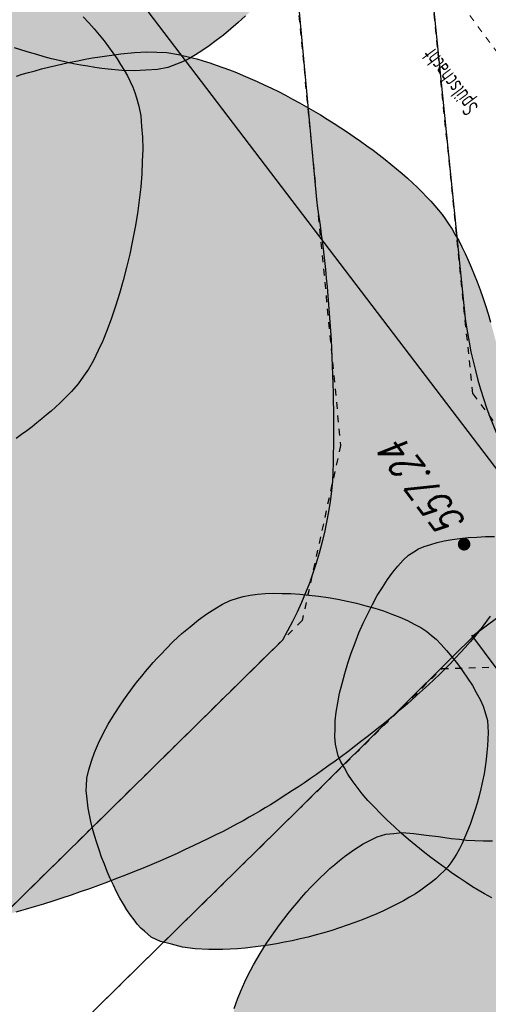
# Model space of a CAD drawing. Header units: metres. Extents: x 2 to 485, y 6 to 594.
# Tile 99 of 176: x 254.5 to 261.49, y 356.95 to 371.65. Entities that reach past the tile are written whole.
import ezdxf
from ezdxf.enums import TextEntityAlignment as Align

# ---------------------------------------------------------------- set-up
doc = ezdxf.new("R2010")
doc.units = ezdxf.units.M
doc.header["$LTSCALE"] = 0.0125
for name, pattern in [('260241_A_bea$0$PUNKTIERT', [0.2, 0, -0.2]), ('GEWOFAG_Hof 2_141023_Grundriss_bea$0$AUSGEZOGEN', [0]), ('GEWOFAG_Hof 2_141023_Grundriss_bea$0$VERDECKT2_S2', [0.15, 0.1, -0.05])]:
    doc.linetypes.add(name, pattern=pattern)
for name, color, linetype in [('237-14_Züricher Str._GL_3_RW_2014-11-28_bea$0$_GRU_Allgemein_Text', 151, 'Continuous'), ('260241_A_bea$0$B07_FLSTGR', 9, 'Continuous'), ('260241_A_bea$0$B25_EINFASS_GEPKT', 7, '260241_A_bea$0$PUNKTIERT'), ('260241_A_bea$0$B30_BEWSYM', 3, 'Continuous'), ('260241_A_bea$0$B31_BEWLIN', 3, 'Continuous'), ('260241_A_bea$0$B53_HAUPTHOEHEN', 4, 'Continuous'), ('260241_A_bea$0$B54_HOEHEN', 253, 'Continuous'), ('f_schraff', 251, 'Continuous'), ('f_weg', 2, 'Continuous')]:
    doc.layers.add(name, color=color, linetype=linetype)
doc.layers.add('260241_A_bea$0$f_fill_baum', color=86, linetype='Continuous', lineweight=18)
doc.layers.add('GEWOFAG_Hof 2_141023_Grundriss_bea$0$STANDARD', color=7, linetype='GEWOFAG_Hof 2_141023_Grundriss_bea$0$AUSGEZOGEN', lineweight=13)
doc.styles.add('237-14_Züricher Str._GL_3_RW_2014-11-28_bea$0$STANDARD', font='isocp.shx')
doc.styles.add('260241_A_bea$0$ROMANS', font='ROMANS')

# ---------------------------------------------------------------- blocks, each defined once
blk = doc.blocks.new('260241_A_bea$0$HOEHENPKT_ZENTR')
at = {"const_width": 0.75}
blk.add_lwpolyline([(-0.375, 0, 1), (0.375, 0, 1)], format="xyb", close=True, dxfattribs=at)
blk = doc.blocks.new('260241_A_bea$0$Laubbaum_Stamm')
at = {"lineweight": -2}
blk.add_hatch(color=256, dxfattribs=at).paths.add_polyline_path([(0, 0.5, -1), (0, -0.5, -1)], flags=0)

msp = doc.modelspace()

# ---------------------------------------------------------------- hatches: boundary and pattern name
at = {"layer": '260241_A_bea$0$f_fill_baum'}
h = msp.add_hatch(color=256, dxfattribs=at)
h.dxf.hatch_style = 1
h.paths.add_polyline_path([(253.75, 378.106), (253.877, 378.14), (254.019, 378.176), (254.171, 378.212), (254.322, 378.247), (254.484, 378.282), (254.652, 378.315), (254.82, 378.348), (254.994, 378.379), (255.17, 378.406), (255.346, 378.434), (255.524, 378.459), (255.7, 378.478), (255.875, 378.497), (256.048, 378.51), (256.215, 378.517), (256.383, 378.524), (256.544, 378.525), (256.695, 378.517), (256.845, 378.509), (256.985, 378.493), (257.11, 378.467), (257.235, 378.441), (257.345, 378.405), (257.437, 378.359), (257.537, 378.307), (257.641, 378.23), (257.746, 378.131), (257.851, 378.032), (257.957, 377.912), (258.062, 377.776), (258.115, 377.708), (258.168, 377.637), (258.221, 377.562), (258.273, 377.487), (258.324, 377.408), (258.374, 377.327), (258.425, 377.246), (258.475, 377.163), (258.523, 377.078), (258.572, 376.993), (258.62, 376.906), (258.666, 376.818), (258.712, 376.73), (258.756, 376.641), (258.799, 376.551), (258.841, 376.461), (258.882, 376.37), (258.92, 376.279), (258.959, 376.189), (258.995, 376.099), (259.029, 376.009), (259.064, 375.92), (259.096, 375.832), (259.125, 375.745), (259.183, 375.571), (259.23, 375.404), (259.263, 375.248), (259.296, 375.092), (259.315, 374.947), (259.32, 374.819), (259.322, 374.715), (259.316, 374.585), (259.302, 374.443), (259.289, 374.302), (259.269, 374.149), (259.243, 373.997), (259.217, 373.845), (259.185, 373.694), (259.15, 373.557), (259.115, 373.42), (259.077, 373.297), (259.038, 373.203), (259.001, 373.112), (258.95, 373.014), (258.887, 372.91), (258.824, 372.806), (258.749, 372.697), (258.665, 372.586), (258.581, 372.475), (258.489, 372.362), (258.391, 372.25), (258.293, 372.138), (258.19, 372.027), (258.083, 371.92), (257.976, 371.812), (257.866, 371.708), (257.755, 371.61), (257.645, 371.513), (257.535, 371.422), (257.428, 371.341), (257.321, 371.26), (257.216, 371.188), (257.117, 371.128), (257.018, 371.068), (256.924, 371.02), (256.838, 370.988), (256.705, 370.937), (256.55, 370.908), (256.379, 370.897), (256.207, 370.886), (256.019, 370.892), (255.819, 370.913), (255.72, 370.924), (255.618, 370.938), (255.513, 370.956), (255.408, 370.973), (255.301, 370.994), (255.192, 371.018), (255.084, 371.042), (254.974, 371.069), (254.863, 371.099), (254.752, 371.13), (254.641, 371.163), (254.53, 371.198), (254.418, 371.233), (254.306, 371.27), (254.195, 371.309), (254.083, 371.348), (253.972, 371.389), (253.862, 371.431), (253.752, 371.473), (253.644, 371.517), (253.537, 371.562), (253.431, 371.607), (253.326, 371.654), (253.224, 371.701), (253.121, 371.748), (253.021, 371.796), (252.924, 371.844), (252.827, 371.893), (252.734, 371.942), (252.644, 371.991), (252.554, 372.04), (252.468, 372.089), (252.387, 372.137), (252.305, 372.185), (252.227, 372.233), (252.155, 372.281), (252.088, 372.324), (252.018, 372.372), (251.945, 372.425), (251.872, 372.478), (251.796, 372.536), (251.718, 372.597), (251.64, 372.658), (251.56, 372.722), (251.479, 372.79), (251.397, 372.857), (251.313, 372.927), (251.229, 372.999), (251.145, 373.072), (251.061, 373.148), (250.977, 373.225), (250.892, 373.302), (250.808, 373.38), (250.724, 373.46), (250.64, 373.54), (250.557, 373.622), (250.476, 373.704), (250.395, 373.787), (250.316, 373.87), (250.239, 373.953), (250.162, 374.036), (250.087, 374.119), (250.015, 374.202), (249.942, 374.284), (249.872, 374.366), (249.806, 374.446), (249.74, 374.527), (249.678, 374.607), (249.621, 374.685), (249.564, 374.763), (249.511, 374.84), (249.464, 374.915), (249.369, 375.063), (249.294, 375.203), (249.246, 375.329), (249.197, 375.454), (249.174, 375.566), (249.184, 375.661), (249.196, 375.769), (249.254, 375.883), (249.35, 375.999), (249.397, 376.057), (249.454, 376.115), (249.519, 376.174), (249.584, 376.233), (249.657, 376.293), (249.737, 376.353), (249.817, 376.413), (249.904, 376.473), (249.997, 376.533), (250.091, 376.593), (250.191, 376.653), (250.296, 376.713), (250.4, 376.773), (250.509, 376.832), (250.622, 376.891), (250.734, 376.949), (250.85, 377.006), (250.969, 377.062), (251.088, 377.119), (251.209, 377.175), (251.332, 377.229), (251.455, 377.284), (251.58, 377.338), (251.705, 377.39), (251.83, 377.442), (251.955, 377.492), (252.08, 377.541), (252.204, 377.589), (252.327, 377.636), (252.448, 377.68), (252.57, 377.725), (252.69, 377.768), (252.807, 377.809), (252.924, 377.849), (253.038, 377.887), (253.148, 377.922), (253.258, 377.958), (253.364, 377.991), (253.464, 378.021), (253.565, 378.052), (253.661, 378.08)])
h = msp.add_hatch(color=256, dxfattribs=at)
h.dxf.hatch_style = 1
h.paths.add_polyline_path([(252.08, 373.813), (252.158, 373.805), (252.242, 373.79), (252.33, 373.769), (252.418, 373.748), (252.51, 373.721), (252.606, 373.688), (252.701, 373.654), (252.8, 373.614), (252.901, 373.569), (253.001, 373.524), (253.104, 373.473), (253.208, 373.417), (253.313, 373.362), (253.42, 373.303), (253.527, 373.239), (253.634, 373.175), (253.742, 373.107), (253.849, 373.035), (253.957, 372.964), (254.065, 372.889), (254.172, 372.811), (254.279, 372.734), (254.385, 372.654), (254.49, 372.572), (254.594, 372.49), (254.697, 372.405), (254.797, 372.319), (254.897, 372.232), (254.994, 372.144), (255.088, 372.055), (255.182, 371.966), (255.272, 371.876), (255.358, 371.785), (255.445, 371.695), (255.528, 371.605), (255.606, 371.515), (255.683, 371.425), (255.755, 371.335), (255.821, 371.246), (255.888, 371.157), (255.949, 371.069), (256.003, 370.983), (256.057, 370.896), (256.104, 370.811), (256.144, 370.728), (256.183, 370.644), (256.215, 370.563), (256.239, 370.485), (256.276, 370.361), (256.302, 370.217), (256.316, 370.057), (256.33, 369.897), (256.332, 369.721), (256.325, 369.536), (256.318, 369.351), (256.302, 369.156), (256.277, 368.957), (256.253, 368.759), (256.22, 368.556), (256.18, 368.354), (256.14, 368.152), (256.092, 367.951), (256.039, 367.756), (255.986, 367.562), (255.928, 367.374), (255.866, 367.198), (255.803, 367.022), (255.736, 366.858), (255.666, 366.711), (255.596, 366.564), (255.523, 366.435), (255.449, 366.328), (255.37, 366.217), (255.271, 366.102), (255.154, 365.986), (255.095, 365.928), (255.032, 365.869), (254.965, 365.81), (254.898, 365.752), (254.828, 365.693), (254.755, 365.634), (254.682, 365.575), (254.605, 365.516), (254.526, 365.458), (254.447, 365.4), (254.366, 365.343), (254.282, 365.286), (254.198, 365.229), (254.112, 365.172), (254.025, 365.116), (253.937, 365.06), (253.848, 365.004), (253.758, 364.949), (253.668, 364.894), (253.577, 364.84), (253.485, 364.788), (253.394, 364.736), (253.302, 364.685), (253.211, 364.636), (253.119, 364.587), (253.028, 364.539), (252.937, 364.492), (252.846, 364.445), (252.755, 364.4), (252.666, 364.357), (252.577, 364.314), (252.49, 364.273), (252.404, 364.234), (252.318, 364.195), (252.234, 364.158), (252.152, 364.123), (251.989, 364.054), (251.836, 363.995), (251.697, 363.947), (251.609, 363.917), (251.515, 363.887), (251.415, 363.857), (251.315, 363.827), (251.209, 363.798), (251.098, 363.769), (250.987, 363.74), (250.871, 363.712), (250.751, 363.685), (250.631, 363.658), (250.507, 363.631), (250.38, 363.606), (250.253, 363.581), (250.123, 363.558), (249.991, 363.536), (249.859, 363.513), (249.725, 363.492), (249.59, 363.473), (249.455, 363.454), (249.319, 363.437), (249.182, 363.422), (249.046, 363.408), (248.91, 363.396), (248.775, 363.386), (248.639, 363.376), (248.504, 363.368), (248.371, 363.362), (248.238, 363.356), (248.106, 363.353), (247.977, 363.353), (247.848, 363.353), (247.722, 363.356), (247.6, 363.363), (247.478, 363.37), (247.36, 363.38), (247.246, 363.394), (247.132, 363.407), (247.022, 363.423), (246.918, 363.443), (246.815, 363.464), (246.717, 363.489), (246.626, 363.518), (246.442, 363.574), (246.285, 363.647), (246.163, 363.739), (246.103, 363.783), (246.044, 363.837), (245.986, 363.9), (245.929, 363.963), (245.872, 364.035), (245.817, 364.114), (245.761, 364.193), (245.706, 364.279), (245.653, 364.372), (245.599, 364.465), (245.547, 364.564), (245.496, 364.669), (245.446, 364.774), (245.397, 364.885), (245.35, 365), (245.303, 365.114), (245.258, 365.232), (245.215, 365.354), (245.172, 365.476), (245.131, 365.601), (245.093, 365.729), (245.055, 365.857), (245.02, 365.987), (244.987, 366.118), (244.954, 366.249), (244.923, 366.381), (244.895, 366.512), (244.867, 366.643), (244.841, 366.774), (244.819, 366.904), (244.797, 367.034), (244.778, 367.163), (244.762, 367.29), (244.747, 367.418), (244.735, 367.543), (244.727, 367.665), (244.718, 367.786), (244.713, 367.904), (244.712, 368.018), (244.712, 368.132), (244.715, 368.242), (244.722, 368.346), (244.736, 368.553), (244.766, 368.738), (244.816, 368.892), (244.854, 369.015), (244.914, 369.146), (244.99, 369.282), (245.066, 369.418), (245.158, 369.56), (245.263, 369.705), (245.316, 369.778), (245.372, 369.851), (245.43, 369.925), (245.488, 369.998), (245.548, 370.071), (245.611, 370.145), (245.674, 370.219), (245.739, 370.293), (245.806, 370.366), (245.873, 370.44), (245.942, 370.513), (246.012, 370.586), (246.082, 370.659), (246.153, 370.731), (246.224, 370.802), (246.295, 370.872), (246.366, 370.941), (246.438, 371.009), (246.51, 371.077), (246.583, 371.144), (246.655, 371.21), (246.728, 371.276), (246.8, 371.34), (246.871, 371.402), (246.942, 371.464), (247.012, 371.523), (247.08, 371.58), (247.149, 371.638), (247.216, 371.693), (247.282, 371.746), (247.413, 371.85), (247.537, 371.943), (247.649, 372.023), (247.713, 372.068), (247.781, 372.115), (247.854, 372.164), (247.927, 372.213), (248.005, 372.263), (248.086, 372.314), (248.167, 372.365), (248.252, 372.416), (248.34, 372.468), (248.428, 372.52), (248.519, 372.572), (248.612, 372.624), (248.706, 372.677), (248.802, 372.73), (248.901, 372.782), (248.999, 372.834), (249.099, 372.885), (249.2, 372.936), (249.302, 372.987), (249.405, 373.037), (249.509, 373.086), (249.613, 373.136), (249.718, 373.184), (249.823, 373.231), (249.928, 373.277), (250.033, 373.322), (250.138, 373.365), (250.242, 373.407), (250.346, 373.447), (250.449, 373.485), (250.552, 373.523), (250.654, 373.558), (250.755, 373.591), (250.856, 373.624), (250.956, 373.654), (251.054, 373.681), (251.248, 373.734), (251.434, 373.774), (251.607, 373.798), (251.779, 373.821), (251.938, 373.827)])
h = msp.add_hatch(color=256, dxfattribs=at)
h.dxf.hatch_style = 1
h.paths.add_polyline_path([(256.54, 371.168), (256.694, 371.162), (256.866, 371.134), (257.049, 371.089), (257.14, 371.066), (257.234, 371.038), (257.331, 371.006), (257.428, 370.975), (257.527, 370.94), (257.628, 370.901), (257.729, 370.862), (257.831, 370.82), (257.935, 370.774), (258.039, 370.729), (258.144, 370.68), (258.25, 370.629), (258.355, 370.578), (258.461, 370.524), (258.566, 370.467), (258.671, 370.41), (258.775, 370.351), (258.878, 370.29), (258.981, 370.229), (259.084, 370.166), (259.185, 370.101), (259.286, 370.037), (259.386, 369.972), (259.483, 369.905), (259.58, 369.838), (259.675, 369.77), (259.767, 369.702), (259.859, 369.633), (259.948, 369.564), (260.033, 369.494), (260.119, 369.425), (260.201, 369.355), (260.279, 369.286), (260.356, 369.216), (260.429, 369.146), (260.497, 369.077), (260.565, 369.008), (260.628, 368.94), (260.686, 368.873), (260.744, 368.807), (260.797, 368.742), (260.843, 368.678), (260.894, 368.606), (260.945, 368.526), (260.994, 368.439), (261.044, 368.353), (261.093, 368.26), (261.14, 368.161), (261.187, 368.062), (261.232, 367.957), (261.276, 367.847), (261.32, 367.736), (261.362, 367.621), (261.402, 367.502), (261.443, 367.384), (261.482, 367.262), (261.519, 367.137), (261.555, 367.011), (261.59, 366.882), (261.622, 366.751), (261.655, 366.62), (261.685, 366.487), (261.713, 366.353), (261.742, 366.22), (261.768, 366.086), (261.792, 365.952), (261.815, 365.817), (261.836, 365.682), (261.854, 365.548), (261.871, 365.414), (261.886, 365.281), (261.898, 365.149), (261.91, 365.017), (261.919, 364.887), (261.925, 364.76), (261.932, 364.634), (261.935, 364.51), (261.935, 364.39), (261.934, 364.149), (261.919, 363.923), (261.89, 363.719), (261.86, 363.515), (261.815, 363.333), (261.754, 363.182), (261.726, 363.112), (261.692, 363.041), (261.651, 362.969), (261.611, 362.897), (261.565, 362.823), (261.513, 362.748), (261.461, 362.673), (261.404, 362.596), (261.343, 362.519), (261.281, 362.441), (261.214, 362.362), (261.143, 362.282), (261.073, 362.203), (260.999, 362.123), (260.921, 362.043), (260.843, 361.963), (260.761, 361.882), (260.677, 361.802), (260.593, 361.722), (260.506, 361.642), (260.417, 361.562), (260.329, 361.483), (260.239, 361.405), (260.147, 361.327), (260.055, 361.249), (259.961, 361.172), (259.867, 361.096), (259.772, 361.019), (259.677, 360.944), (259.582, 360.87), (259.487, 360.796), (259.392, 360.724), (259.297, 360.654), (259.203, 360.585), (259.109, 360.517), (259.017, 360.452), (258.924, 360.386), (258.833, 360.323), (258.743, 360.262), (258.654, 360.202), (258.567, 360.144), (258.482, 360.089), (258.397, 360.034), (258.315, 359.982), (258.236, 359.933), (258.156, 359.884), (258.08, 359.838), (258.008, 359.796), (257.921, 359.746), (257.828, 359.694), (257.73, 359.641), (257.633, 359.589), (257.53, 359.535), (257.422, 359.481), (257.314, 359.427), (257.201, 359.372), (257.084, 359.317), (256.966, 359.262), (256.845, 359.206), (256.72, 359.151), (256.596, 359.096), (256.469, 359.042), (256.34, 358.988), (256.21, 358.934), (256.077, 358.881), (255.943, 358.829), (255.809, 358.777), (255.674, 358.727), (255.537, 358.678), (255.401, 358.63), (255.264, 358.583), (255.127, 358.538), (254.989, 358.493), (254.851, 358.45), (254.714, 358.41), (254.577, 358.369), (254.44, 358.331), (254.304, 358.296), (254.169, 358.261), (254.035, 358.229), (253.903, 358.201), (253.771, 358.173), (253.642, 358.149), (253.515, 358.129), (253.388, 358.108), (253.263, 358.091), (253.142, 358.079), (253.022, 358.067), (252.905, 358.06), (252.793, 358.057), (252.567, 358.051), (252.359, 358.064), (252.174, 358.1), (252.087, 358.117), (251.995, 358.141), (251.899, 358.172), (251.803, 358.203), (251.703, 358.241), (251.599, 358.285), (251.495, 358.328), (251.387, 358.377), (251.277, 358.431), (251.167, 358.485), (251.054, 358.544), (250.939, 358.607), (250.825, 358.671), (250.71, 358.74), (250.594, 358.812), (250.477, 358.884), (250.359, 358.96), (250.242, 359.039), (250.125, 359.118), (250.009, 359.2), (249.894, 359.285), (249.779, 359.37), (249.665, 359.458), (249.554, 359.548), (249.442, 359.637), (249.332, 359.728), (249.226, 359.82), (249.119, 359.912), (249.015, 360.005), (248.915, 360.098), (248.815, 360.192), (248.719, 360.286), (248.628, 360.38), (248.538, 360.475), (248.453, 360.569), (248.373, 360.662), (248.293, 360.755), (248.219, 360.847), (248.151, 360.937), (248.084, 361.027), (248.024, 361.116), (247.972, 361.203), (247.919, 361.29), (247.874, 361.374), (247.838, 361.456), (247.801, 361.537), (247.773, 361.615), (247.755, 361.69), (247.716, 361.856), (247.713, 362.048), (247.74, 362.259), (247.753, 362.364), (247.773, 362.474), (247.8, 362.589), (247.828, 362.704), (247.862, 362.823), (247.902, 362.945), (247.942, 363.067), (247.988, 363.193), (248.039, 363.321), (248.091, 363.449), (248.147, 363.58), (248.208, 363.712), (248.269, 363.844), (248.334, 363.978), (248.402, 364.112), (248.47, 364.246), (248.541, 364.381), (248.615, 364.516), (248.689, 364.651), (248.765, 364.786), (248.843, 364.92), (248.922, 365.054), (249.003, 365.188), (249.085, 365.32), (249.167, 365.452), (249.25, 365.582), (249.333, 365.709), (249.415, 365.836), (249.498, 365.961), (249.58, 366.082), (249.663, 366.204), (249.745, 366.322), (249.826, 366.436), (249.906, 366.55), (249.985, 366.66), (250.062, 366.765), (250.139, 366.87), (250.214, 366.97), (250.286, 367.065), (250.359, 367.16), (250.428, 367.249), (250.494, 367.331), (250.546, 367.397), (250.602, 367.466), (250.661, 367.537), (250.72, 367.609), (250.783, 367.683), (250.849, 367.76), (250.914, 367.836), (250.982, 367.915), (251.053, 367.995), (251.123, 368.075), (251.195, 368.156), (251.269, 368.238), (251.344, 368.321), (251.421, 368.405), (251.5, 368.489), (251.579, 368.573), (251.659, 368.657), (251.74, 368.741), (251.821, 368.825), (251.904, 368.909), (251.988, 368.993), (252.072, 369.077), (252.157, 369.161), (252.243, 369.244), (252.328, 369.326), (252.414, 369.407), (252.5, 369.487), (252.586, 369.566), (252.672, 369.644), (252.758, 369.719), (252.844, 369.794), (252.93, 369.867), (253.016, 369.937), (253.102, 370.008), (253.188, 370.076), (253.273, 370.141), (253.357, 370.205), (253.44, 370.266), (253.522, 370.323), (253.605, 370.381), (253.686, 370.435), (253.766, 370.485), (253.845, 370.534), (253.923, 370.579), (253.999, 370.619), (254.074, 370.659), (254.148, 370.694), (254.22, 370.724), (254.286, 370.751), (254.364, 370.78), (254.45, 370.808), (254.535, 370.836), (254.628, 370.863), (254.726, 370.89), (254.824, 370.917), (254.928, 370.943), (255.035, 370.968), (255.142, 370.993), (255.252, 371.017), (255.362, 371.039), (255.472, 371.06), (255.582, 371.08), (255.69, 371.097), (255.799, 371.114), (255.905, 371.129), (256.007, 371.141), (256.21, 371.164), (256.394, 371.174)])
h = msp.add_hatch(color=256, dxfattribs=at)
h.dxf.hatch_style = 1
h.paths.add_polyline_path([(260.377, 363.707), (260.446, 363.751), (260.531, 363.788), (260.627, 363.818), (260.723, 363.848), (260.83, 363.872), (260.946, 363.89), (261.062, 363.908), (261.187, 363.92), (261.316, 363.927), (261.446, 363.935), (261.58, 363.937), (261.715, 363.934), (261.849, 363.93), (261.984, 363.922), (262.117, 363.909), (262.25, 363.897), (262.381, 363.88), (262.505, 363.86), (262.629, 363.839), (262.747, 363.815), (262.855, 363.787), (262.962, 363.759), (263.06, 363.727), (263.145, 363.693), (263.216, 363.664), (263.29, 363.628), (263.366, 363.586), (263.443, 363.544), (263.521, 363.496), (263.6, 363.442), (263.679, 363.388), (263.759, 363.329), (263.84, 363.265), (263.92, 363.2), (264.001, 363.13), (264.082, 363.056), (264.163, 362.983), (264.244, 362.906), (264.324, 362.825), (264.404, 362.744), (264.483, 362.659), (264.561, 362.572), (264.639, 362.485), (264.715, 362.395), (264.79, 362.303), (264.865, 362.212), (264.938, 362.119), (265.008, 362.024), (265.078, 361.929), (265.146, 361.832), (265.21, 361.735), (265.274, 361.638), (265.334, 361.54), (265.391, 361.442), (265.448, 361.344), (265.501, 361.246), (265.549, 361.149), (265.598, 361.053), (265.643, 360.957), (265.682, 360.863), (265.721, 360.768), (265.754, 360.675), (265.782, 360.584), (265.81, 360.493), (265.833, 360.405), (265.849, 360.32), (265.88, 360.148), (265.886, 359.988), (265.862, 359.845), (265.848, 359.769), (265.824, 359.683), (265.791, 359.59), (265.757, 359.497), (265.714, 359.398), (265.664, 359.295), (265.614, 359.192), (265.557, 359.086), (265.495, 358.98), (265.433, 358.875), (265.366, 358.769), (265.296, 358.666), (265.225, 358.563), (265.151, 358.463), (265.075, 358.369), (265, 358.275), (264.924, 358.188), (264.848, 358.11), (264.772, 358.032), (264.697, 357.963), (264.625, 357.907), (264.552, 357.85), (264.482, 357.806), (264.418, 357.778), (264.335, 357.743), (264.237, 357.723), (264.127, 357.716), (264.016, 357.709), (263.894, 357.715), (263.763, 357.732), (263.632, 357.749), (263.493, 357.776), (263.35, 357.812), (263.207, 357.848), (263.059, 357.893), (262.911, 357.943), (262.762, 357.993), (262.613, 358.048), (262.467, 358.107), (262.321, 358.166), (262.179, 358.228), (262.043, 358.291), (261.907, 358.354), (261.777, 358.418), (261.658, 358.48), (261.539, 358.541), (261.43, 358.601), (261.337, 358.657), (261.249, 358.709), (261.154, 358.771), (261.053, 358.84), (260.952, 358.908), (260.845, 358.984), (260.736, 359.065), (260.627, 359.146), (260.516, 359.233), (260.406, 359.323), (260.297, 359.414), (260.188, 359.509), (260.084, 359.606), (259.979, 359.702), (259.878, 359.8), (259.784, 359.899), (259.691, 359.998), (259.605, 360.097), (259.53, 360.195), (259.455, 360.293), (259.39, 360.389), (259.339, 360.481), (259.287, 360.573), (259.249, 360.662), (259.229, 360.747), (259.206, 360.836), (259.198, 360.944), (259.201, 361.064), (259.204, 361.184), (259.219, 361.316), (259.244, 361.456), (259.269, 361.596), (259.304, 361.744), (259.347, 361.894), (259.39, 362.044), (259.441, 362.197), (259.499, 362.347), (259.556, 362.497), (259.62, 362.644), (259.688, 362.784), (259.757, 362.924), (259.83, 363.057), (259.906, 363.177), (259.982, 363.297), (260.06, 363.405), (260.139, 363.495), (260.218, 363.585), (260.298, 363.657)])
h = msp.add_hatch(color=256, dxfattribs=at)
h.dxf.hatch_style = 1
h.paths.add_polyline_path([(257.743, 363.016), (257.83, 363.043), (257.932, 363.062), (258.045, 363.074), (258.157, 363.086), (258.28, 363.09), (258.41, 363.087), (258.54, 363.085), (258.676, 363.076), (258.815, 363.061), (258.955, 363.046), (259.098, 363.025), (259.24, 362.999), (259.381, 362.972), (259.521, 362.94), (259.657, 362.903), (259.793, 362.866), (259.924, 362.825), (260.046, 362.779), (260.168, 362.733), (260.281, 362.683), (260.382, 362.63), (260.482, 362.577), (260.569, 362.52), (260.641, 362.46), (260.707, 362.404), (260.784, 362.325), (260.863, 362.233), (260.942, 362.142), (261.024, 362.038), (261.101, 361.931), (261.177, 361.823), (261.248, 361.712), (261.306, 361.608), (261.364, 361.504), (261.409, 361.406), (261.434, 361.326), (261.474, 361.19), (261.485, 361.011), (261.472, 360.811), (261.466, 360.711), (261.455, 360.606), (261.439, 360.499), (261.422, 360.392), (261.4, 360.282), (261.374, 360.172), (261.348, 360.063), (261.318, 359.954), (261.285, 359.848), (261.252, 359.742), (261.215, 359.639), (261.176, 359.542), (261.137, 359.446), (261.096, 359.356), (261.054, 359.275), (261.012, 359.194), (260.969, 359.123), (260.925, 359.065), (260.88, 359.004), (260.826, 358.944), (260.764, 358.886), (260.703, 358.828), (260.633, 358.771), (260.557, 358.715), (260.481, 358.659), (260.398, 358.605), (260.309, 358.552), (260.219, 358.499), (260.124, 358.448), (260.024, 358.399), (259.925, 358.35), (259.821, 358.304), (259.714, 358.26), (259.606, 358.215), (259.495, 358.173), (259.381, 358.133), (259.268, 358.093), (259.152, 358.056), (259.035, 358.022), (258.918, 357.989), (258.8, 357.958), (258.682, 357.931), (258.563, 357.903), (258.444, 357.879), (258.326, 357.858), (258.208, 357.837), (258.091, 357.819), (257.975, 357.805), (257.86, 357.791), (257.747, 357.781), (257.637, 357.776), (257.527, 357.771), (257.42, 357.77), (257.318, 357.774), (257.113, 357.78), (256.924, 357.804), (256.761, 357.849), (256.598, 357.893), (256.46, 357.958), (256.358, 358.046), (256.306, 358.089), (256.254, 358.147), (256.202, 358.215), (256.149, 358.283), (256.096, 358.362), (256.044, 358.449), (255.993, 358.536), (255.943, 358.631), (255.895, 358.731), (255.848, 358.831), (255.803, 358.936), (255.761, 359.043), (255.719, 359.149), (255.68, 359.257), (255.646, 359.364), (255.612, 359.472), (255.583, 359.579), (255.56, 359.681), (255.536, 359.783), (255.518, 359.88), (255.507, 359.97), (255.496, 360.06), (255.491, 360.143), (255.495, 360.216), (255.5, 360.328), (255.526, 360.452), (255.569, 360.583), (255.612, 360.714), (255.671, 360.852), (255.744, 360.994), (255.817, 361.136), (255.904, 361.281), (256, 361.425), (256.049, 361.497), (256.1, 361.569), (256.153, 361.641), (256.206, 361.712), (256.261, 361.783), (256.317, 361.852), (256.373, 361.921), (256.431, 361.989), (256.49, 362.055), (256.549, 362.122), (256.61, 362.187), (256.671, 362.249), (256.792, 362.373), (256.916, 362.488), (257.039, 362.59), (257.163, 362.693), (257.286, 362.783), (257.405, 362.855), (257.523, 362.927), (257.637, 362.982)])
h = msp.add_hatch(color=256, dxfattribs=at)
h.dxf.hatch_style = 1
h.paths.add_polyline_path([(264.376, 359.05), (264.441, 359.003), (264.508, 358.939), (264.576, 358.862), (264.644, 358.785), (264.713, 358.695), (264.781, 358.595), (264.849, 358.495), (264.916, 358.386), (264.981, 358.272), (265.046, 358.158), (265.108, 358.039), (265.165, 357.918), (265.222, 357.797), (265.274, 357.674), (265.319, 357.554), (265.364, 357.435), (265.403, 357.318), (265.433, 357.207), (265.463, 357.096), (265.485, 356.991), (265.496, 356.896), (265.506, 356.801), (265.506, 356.716), (265.493, 356.645), (265.475, 356.542), (265.425, 356.438), (265.35, 356.334), (265.274, 356.23), (265.172, 356.126), (265.051, 356.023), (264.991, 355.972), (264.926, 355.921), (264.856, 355.871), (264.786, 355.82), (264.712, 355.77), (264.635, 355.721), (264.558, 355.672), (264.478, 355.624), (264.396, 355.577), (264.314, 355.531), (264.229, 355.485), (264.143, 355.441), (264.056, 355.396), (263.968, 355.352), (263.879, 355.31), (263.789, 355.267), (263.699, 355.226), (263.608, 355.186), (263.518, 355.146), (263.428, 355.108), (263.338, 355.072), (263.249, 355.036), (263.161, 355.002), (263.074, 354.97), (262.899, 354.905), (262.73, 354.848), (262.574, 354.8), (262.417, 354.752), (262.273, 354.713), (262.148, 354.685), (262.024, 354.657), (261.872, 354.63), (261.706, 354.606), (261.54, 354.582), (261.361, 354.561), (261.182, 354.546), (261.003, 354.531), (260.824, 354.523), (260.66, 354.523), (260.496, 354.523), (260.347, 354.532), (260.226, 354.553), (260.128, 354.57), (260.017, 354.601), (259.897, 354.644), (259.777, 354.686), (259.648, 354.739), (259.515, 354.801), (259.383, 354.864), (259.246, 354.935), (259.11, 355.013), (258.974, 355.092), (258.839, 355.177), (258.709, 355.266), (258.578, 355.355), (258.452, 355.448), (258.336, 355.542), (258.22, 355.637), (258.113, 355.734), (258.02, 355.83), (257.927, 355.926), (257.848, 356.022), (257.787, 356.114), (257.725, 356.206), (257.682, 356.295), (257.662, 356.378), (257.637, 356.483), (257.641, 356.61), (257.669, 356.751), (257.697, 356.891), (257.749, 357.046), (257.82, 357.209), (257.856, 357.291), (257.896, 357.375), (257.941, 357.46), (257.985, 357.544), (258.033, 357.629), (258.085, 357.714), (258.137, 357.8), (258.193, 357.886), (258.252, 357.971), (258.311, 358.057), (258.373, 358.142), (258.437, 358.226), (258.501, 358.309), (258.567, 358.391), (258.634, 358.47), (258.701, 358.549), (258.77, 358.626), (258.84, 358.7), (258.91, 358.774), (258.981, 358.845), (259.052, 358.912), (259.124, 358.979), (259.197, 359.042), (259.269, 359.1), (259.34, 359.158), (259.411, 359.211), (259.481, 359.258), (259.552, 359.305), (259.622, 359.347), (259.69, 359.382), (259.826, 359.452), (259.956, 359.495), (260.075, 359.505), (260.194, 359.516), (260.377, 359.501), (260.561, 359.48), (260.745, 359.458), (260.93, 359.43), (261.055, 359.418), (261.162, 359.406), (261.284, 359.4), (261.416, 359.396), (261.548, 359.392), (261.691, 359.39), (261.841, 359.389), (261.991, 359.388), (262.148, 359.388), (262.308, 359.386), (262.468, 359.385), (262.631, 359.383), (262.792, 359.378), (262.953, 359.372), (263.112, 359.363), (263.265, 359.35), (263.418, 359.337), (263.566, 359.319), (263.704, 359.295), (263.842, 359.27), (263.97, 359.239), (264.083, 359.199), (264.196, 359.158), (264.295, 359.109)])

# ---------------------------------------------------------------- linework, layer by layer
at = {"layer": '260241_A_bea$0$B07_FLSTGR', "color": 30, "linetype": 'Continuous'}
msp.add_line((322.482, 284.91), (252.442, 377), dxfattribs=at)
at = {"layer": '260241_A_bea$0$B25_EINFASS_GEPKT', "color": 7, "linetype": '260241_A_bea$0$PUNKTIERT', "ltscale": 0.5}
for p, q in [((261.254, 366.068), (259.286, 385.44)), ((257.349, 385.25), (259.282, 365.297)), ((261.254, 366.068), (272.569, 350.923)), ((259.282, 365.297), (258.71, 362.681)), ((258.71, 362.681), (246.627, 350.771)), ((247.807, 349.186), (260.794, 361.964)), ((260.794, 361.964), (261.831, 361.995))]:
    msp.add_line(p, q, dxfattribs=at)
at = {"layer": '260241_A_bea$0$B30_BEWSYM'}
msp.add_lwpolyline([(257.866, 371.708), (257.755, 371.61), (257.645, 371.513), (257.535, 371.422), (257.428, 371.341), (257.321, 371.26), (257.216, 371.188), (257.117, 371.128), (257.018, 371.068), (256.924, 371.02), (256.838, 370.988), (256.705, 370.937), (256.55, 370.908), (256.379, 370.897), (256.207, 370.886), (256.019, 370.892), (255.819, 370.913), (255.72, 370.924), (255.618, 370.938), (255.513, 370.956), (255.408, 370.973), (255.301, 370.994), (255.192, 371.018), (255.084, 371.042), (254.974, 371.069), (254.863, 371.099), (254.752, 371.13), (254.641, 371.163), (254.53, 371.198), (254.418, 371.233)], dxfattribs=at)
at = {"layer": '260241_A_bea$0$B31_BEWLIN', "linetype": 'Continuous'}
for points in [[(255.445, 371.695), (255.528, 371.605), (255.606, 371.515), (255.683, 371.425), (255.755, 371.335), (255.821, 371.246), (255.888, 371.157), (255.949, 371.069), (256.003, 370.983), (256.057, 370.896), (256.104, 370.811), (256.144, 370.728), (256.183, 370.644), (256.215, 370.563), (256.239, 370.485), (256.276, 370.361), (256.302, 370.217), (256.316, 370.057), (256.33, 369.897), (256.332, 369.721), (256.325, 369.536), (256.318, 369.351), (256.302, 369.156), (256.277, 368.957), (256.253, 368.759), (256.22, 368.556), (256.18, 368.354), (256.14, 368.152), (256.092, 367.951), (256.039, 367.756), (255.986, 367.562), (255.928, 367.374), (255.866, 367.198), (255.803, 367.022), (255.736, 366.858), (255.666, 366.711), (255.596, 366.564), (255.523, 366.435), (255.449, 366.328), (255.37, 366.217), (255.271, 366.102), (255.154, 365.986), (255.095, 365.928), (255.032, 365.869), (254.965, 365.81), (254.898, 365.752), (254.828, 365.693), (254.755, 365.634), (254.682, 365.575), (254.605, 365.516), (254.526, 365.458), (254.447, 365.4)], [(254.45, 370.808), (254.535, 370.836), (254.628, 370.863), (254.726, 370.89), (254.824, 370.917), (254.928, 370.943), (255.035, 370.968), (255.142, 370.993), (255.252, 371.017), (255.362, 371.039), (255.472, 371.06), (255.582, 371.08), (255.69, 371.097), (255.799, 371.114), (255.905, 371.129), (256.007, 371.141), (256.21, 371.164), (256.394, 371.174), (256.54, 371.168), (256.54, 371.168), (256.694, 371.162), (256.866, 371.134), (257.049, 371.089), (257.14, 371.066), (257.234, 371.038), (257.331, 371.006), (257.428, 370.975), (257.527, 370.94), (257.628, 370.901), (257.729, 370.862), (257.831, 370.82), (257.935, 370.774), (258.039, 370.729), (258.144, 370.68), (258.25, 370.629), (258.355, 370.578), (258.461, 370.524), (258.566, 370.467), (258.671, 370.41), (258.775, 370.351), (258.878, 370.29), (258.981, 370.229), (259.084, 370.166), (259.185, 370.101), (259.286, 370.037), (259.386, 369.972), (259.483, 369.905), (259.58, 369.838), (259.675, 369.77), (259.767, 369.702), (259.859, 369.633), (259.948, 369.564), (260.033, 369.494), (260.119, 369.425), (260.201, 369.355), (260.279, 369.286), (260.356, 369.216), (260.429, 369.146), (260.497, 369.077), (260.565, 369.008), (260.628, 368.94), (260.686, 368.873), (260.744, 368.807), (260.797, 368.742), (260.843, 368.678), (260.894, 368.606), (260.945, 368.526), (260.994, 368.439), (261.044, 368.353), (261.093, 368.26), (261.14, 368.161), (261.187, 368.062), (261.232, 367.957), (261.276, 367.847), (261.32, 367.736), (261.362, 367.621), (261.402, 367.502), (261.443, 367.384), (261.482, 367.262), (261.519, 367.137)], [(261.539, 358.541), (261.43, 358.601), (261.337, 358.657), (261.249, 358.709), (261.154, 358.771), (261.053, 358.84), (260.952, 358.908), (260.845, 358.984), (260.736, 359.065), (260.627, 359.146), (260.516, 359.233), (260.406, 359.323), (260.297, 359.414), (260.188, 359.509), (260.084, 359.606), (259.979, 359.702), (259.878, 359.8), (259.784, 359.899), (259.691, 359.998), (259.605, 360.097), (259.53, 360.195), (259.455, 360.293), (259.39, 360.389), (259.339, 360.481), (259.287, 360.573), (259.249, 360.662), (259.229, 360.747), (259.206, 360.836), (259.198, 360.944), (259.201, 361.064), (259.204, 361.184), (259.219, 361.316), (259.244, 361.456), (259.269, 361.596), (259.304, 361.744), (259.347, 361.894), (259.39, 362.044), (259.441, 362.197), (259.499, 362.347), (259.556, 362.497), (259.62, 362.644), (259.688, 362.784), (259.757, 362.924), (259.83, 363.057), (259.906, 363.177), (259.982, 363.297), (260.06, 363.405), (260.139, 363.495), (260.218, 363.585), (260.298, 363.657), (260.377, 363.707), (260.377, 363.707), (260.446, 363.751), (260.531, 363.788), (260.627, 363.818), (260.723, 363.848), (260.83, 363.872), (260.946, 363.89), (261.062, 363.908), (261.187, 363.92), (261.316, 363.927), (261.446, 363.935), (261.58, 363.937)], [(261.513, 362.748), (261.461, 362.673), (261.404, 362.596), (261.343, 362.519), (261.281, 362.441), (261.214, 362.362), (261.143, 362.282), (261.073, 362.203), (260.999, 362.123), (260.921, 362.043), (260.843, 361.963), (260.761, 361.882), (260.677, 361.802), (260.593, 361.722), (260.506, 361.642), (260.417, 361.562), (260.329, 361.483), (260.239, 361.405), (260.147, 361.327), (260.055, 361.249), (259.961, 361.172), (259.867, 361.096), (259.772, 361.019), (259.677, 360.944), (259.582, 360.87), (259.487, 360.796), (259.392, 360.724), (259.297, 360.654), (259.203, 360.585), (259.109, 360.517), (259.017, 360.452), (258.924, 360.386), (258.833, 360.323), (258.743, 360.262), (258.654, 360.202), (258.567, 360.144), (258.482, 360.089), (258.397, 360.034), (258.315, 359.982), (258.236, 359.933), (258.156, 359.884), (258.08, 359.838), (258.008, 359.796), (257.921, 359.746), (257.828, 359.694), (257.73, 359.641), (257.633, 359.589), (257.53, 359.535), (257.422, 359.481), (257.314, 359.427), (257.201, 359.372), (257.084, 359.317), (256.966, 359.262), (256.845, 359.206), (256.72, 359.151), (256.596, 359.096), (256.469, 359.042), (256.34, 358.988), (256.21, 358.934), (256.077, 358.881), (255.943, 358.829), (255.809, 358.777), (255.674, 358.727), (255.537, 358.678), (255.401, 358.63), (255.264, 358.583), (255.127, 358.538), (254.989, 358.493), (254.851, 358.45), (254.714, 358.41), (254.577, 358.369), (254.44, 358.331)], [(257.697, 356.891), (257.749, 357.046), (257.82, 357.209), (257.856, 357.291), (257.896, 357.375), (257.941, 357.46), (257.985, 357.544), (258.033, 357.629), (258.085, 357.714), (258.137, 357.8), (258.193, 357.886), (258.252, 357.971), (258.311, 358.057), (258.373, 358.142), (258.437, 358.226), (258.501, 358.309), (258.567, 358.391), (258.634, 358.47), (258.701, 358.549), (258.77, 358.626), (258.84, 358.7), (258.91, 358.774), (258.981, 358.845), (259.052, 358.912), (259.124, 358.979), (259.197, 359.042), (259.269, 359.1), (259.34, 359.158), (259.411, 359.211), (259.481, 359.258), (259.552, 359.305), (259.622, 359.347), (259.69, 359.382), (259.826, 359.452), (259.956, 359.495), (260.075, 359.505), (260.194, 359.516), (260.377, 359.501), (260.561, 359.48), (260.745, 359.458), (260.93, 359.43), (261.055, 359.418), (261.162, 359.406), (261.284, 359.4), (261.416, 359.396), (261.548, 359.392)]]:
    msp.add_lwpolyline(points, dxfattribs=at)
msp.add_lwpolyline([(257.743, 363.016), (257.83, 363.043), (257.932, 363.062), (258.045, 363.074), (258.157, 363.086), (258.28, 363.09), (258.41, 363.087), (258.54, 363.085), (258.676, 363.076), (258.815, 363.061), (258.955, 363.046), (259.098, 363.025), (259.24, 362.999), (259.381, 362.972), (259.521, 362.94), (259.657, 362.903), (259.793, 362.866), (259.924, 362.825), (260.046, 362.779), (260.168, 362.733), (260.281, 362.683), (260.382, 362.63), (260.482, 362.577), (260.569, 362.52), (260.641, 362.46), (260.707, 362.404), (260.784, 362.325), (260.863, 362.233), (260.942, 362.142), (261.024, 362.038), (261.101, 361.931), (261.177, 361.823), (261.248, 361.712), (261.306, 361.608), (261.364, 361.504), (261.409, 361.406), (261.434, 361.326), (261.474, 361.19), (261.485, 361.011), (261.472, 360.811), (261.466, 360.711), (261.455, 360.606), (261.439, 360.499), (261.422, 360.392), (261.4, 360.282), (261.374, 360.172), (261.348, 360.063), (261.318, 359.954), (261.285, 359.848), (261.252, 359.742), (261.215, 359.639), (261.176, 359.542), (261.137, 359.446), (261.096, 359.356), (261.054, 359.275), (261.012, 359.194), (260.969, 359.123), (260.925, 359.065), (260.88, 359.004), (260.826, 358.944), (260.764, 358.886), (260.703, 358.828), (260.633, 358.771), (260.557, 358.715), (260.481, 358.659), (260.398, 358.605), (260.309, 358.552), (260.219, 358.499), (260.124, 358.448), (260.024, 358.399), (259.925, 358.35), (259.821, 358.304), (259.714, 358.26), (259.606, 358.215), (259.495, 358.173), (259.381, 358.133), (259.268, 358.093), (259.152, 358.056), (259.035, 358.022), (258.918, 357.989), (258.8, 357.958), (258.682, 357.931), (258.563, 357.903), (258.444, 357.879), (258.326, 357.858), (258.208, 357.837), (258.091, 357.819), (257.975, 357.805), (257.86, 357.791), (257.747, 357.781), (257.637, 357.776), (257.527, 357.771), (257.42, 357.77), (257.318, 357.774), (257.113, 357.78), (256.924, 357.804), (256.761, 357.849), (256.598, 357.893), (256.46, 357.958), (256.358, 358.046), (256.306, 358.089), (256.254, 358.147), (256.202, 358.215), (256.149, 358.283), (256.096, 358.362), (256.044, 358.449), (255.993, 358.536), (255.943, 358.631), (255.895, 358.731), (255.848, 358.831), (255.803, 358.936), (255.761, 359.043), (255.719, 359.149), (255.68, 359.257), (255.646, 359.364), (255.612, 359.472), (255.583, 359.579), (255.56, 359.681), (255.536, 359.783), (255.518, 359.88), (255.507, 359.97), (255.496, 360.06), (255.491, 360.143), (255.495, 360.216), (255.5, 360.328), (255.526, 360.452), (255.569, 360.583), (255.612, 360.714), (255.671, 360.852), (255.744, 360.994), (255.817, 361.136), (255.904, 361.281), (256, 361.425), (256.049, 361.497), (256.1, 361.569), (256.153, 361.641), (256.206, 361.712), (256.261, 361.783), (256.317, 361.852), (256.373, 361.921), (256.431, 361.989), (256.49, 362.055), (256.549, 362.122), (256.61, 362.187), (256.671, 362.249), (256.792, 362.373), (256.916, 362.488), (257.039, 362.59), (257.163, 362.693), (257.286, 362.783), (257.405, 362.855), (257.523, 362.927), (257.637, 362.982), (257.743, 363.016)], close=True, dxfattribs=at)
at = {"layer": 'f_schraff', "linetype": 'Continuous'}
msp.add_line((262.851, 363.647), (261.238, 362.437), dxfattribs=at)
at = {"layer": 'f_weg'}
for p, q in [((257.404, 385.265), (258.926, 368.968)), ((260.473, 373.755), (260.832, 370.219)), ((260.832, 370.219), (261.15, 367.089)), ((258.67, 359.875), (261.384, 362.57)), ((269.887, 350.873), (261.238, 362.464)), ((258.42, 362.396), (252.073, 356.14)), ((254.04, 355.32), (258.67, 359.875))]:
    msp.add_line(p, q, dxfattribs=at)
for centre, radius, start, end in [((236.888, 365.601), 22.294, 357.8627, 8.6874), ((267.925, 368.111), 6.846, 187.0961, 206.479), ((253.448, 365.263), 5.74, 330.0375, 355.071)]:
    msp.add_arc(centre, radius, start, end, dxfattribs=at)
at = {"layer": 'GEWOFAG_Hof 2_141023_Grundriss_bea$0$STANDARD', "color": 7, "linetype": 'GEWOFAG_Hof 2_141023_Grundriss_bea$0$VERDECKT2_S2', "lineweight": 18}
msp.add_line((268.443, 362.013), (260.521, 372.634), dxfattribs=at)

# ---------------------------------------------------------------- block references
at = {"layer": '260241_A_bea$0$B30_BEWSYM', "xscale": 0.699999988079, "yscale": 0.699999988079, "zscale": 0.699999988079}
msp.add_blockref('260241_A_bea$0$Laubbaum_Stamm', (255.213, 365.762), dxfattribs=at)
at = {"layer": '260241_A_bea$0$B54_HOEHEN', "color": 252, "xscale": 0.125, "yscale": 0.125}
msp.add_blockref('260241_A_bea$0$HOEHENPKT_ZENTR', (261.125, 363.821), dxfattribs=at)

# ---------------------------------------------------------------- texts
at = {"layer": '237-14_Züricher Str._GL_3_RW_2014-11-28_bea$0$_GRU_Allgemein_Text', "style": '237-14_Züricher Str._GL_3_RW_2014-11-28_bea$0$STANDARD', "width": 0.7}
msp.add_text('Spülschacht', height=0.25, rotation=126.7276, dxfattribs=at).set_placement((261.251, 370.273), align=Align.MIDDLE_LEFT)
at = {"layer": '260241_A_bea$0$B53_HAUPTHOEHEN', "color": 252, "style": '260241_A_bea$0$ROMANS', "oblique": 15, "width": 0.75}
msp.add_text('557.24', height=0.45, rotation=126.6418, dxfattribs=at).set_placement((260.982, 364.013), align=Align.MIDDLE_LEFT)

doc.saveas('drawing.dxf')
